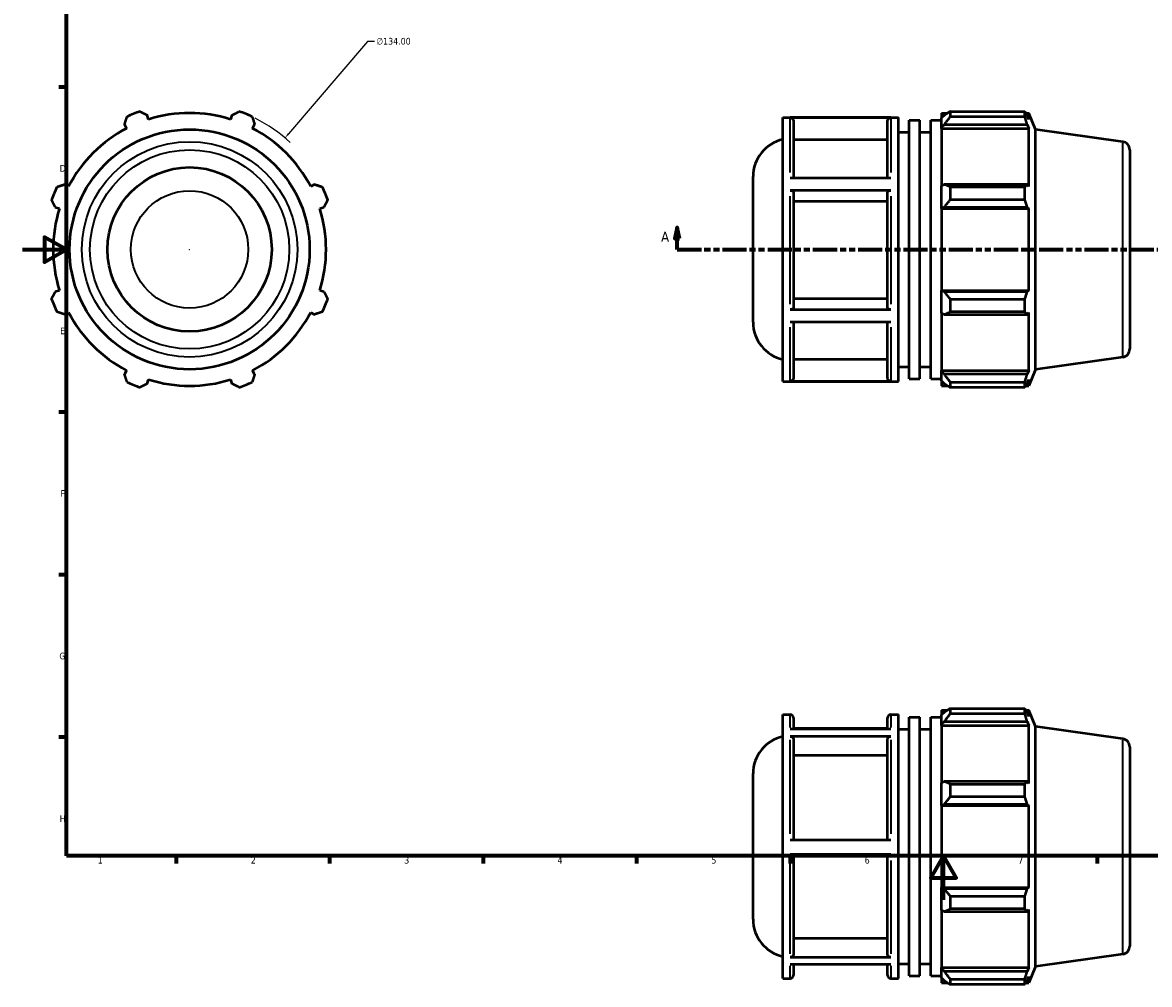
# Model space of a CAD drawing. Header units: millimetres. Extents: x -6 to 892, y -39 to 687.
# Tile 1 of 3: x 0 to 515, y -39 to 401. Entities that reach past the tile are written whole.
import ezdxf

# ---------------------------------------------------------------- set-up
doc = ezdxf.new("R2010")
doc.units = ezdxf.units.MM
doc.linetypes.add('DOUBLE_DASH_CHAIN', pattern=[1.2403, 0.6614, -0.0827, 0.1654, -0.0827, 0.1654, -0.0827])
for name, color, linetype, lineweight in [('Border (ANSI)', 7, 'Continuous', 70), ('Dimension (ANSI)', 7, 'Continuous', 25), ('Section Line (ANSI)', 7, 'DOUBLE_DASH_CHAIN', 70), ('Visible (ANSI)', 7, 'Continuous', 50), ('Visible Narrow (ANSI)', 7, 'Continuous', 35)]:
    doc.layers.add(name, color=color, linetype=linetype, lineweight=lineweight)
doc.styles.add('Label Text (ANSI)', font='tahoma.ttf')
doc.styles.add('Note Text (ANSI)', font='tahoma.ttf')
doc.dimstyles.new('Default - mm (ANSI)', dxfattribs={"dimtxt": 3.048, "dimasz": 2.5, "dimexe": 3.175, "dimexo": 1.6002, "dimgap": 0.8, "dimtad": 0, "dimtoh": 1, "dimrnd": 1e-08, "dimzin": 4, "dimdsep": 46, "dimtxsty": 'Note Text (ANSI)', "dimcen": 0.09, "dimdle": 10, "dimclrd": 256, "dimclre": 256, "dimclrt": 256, "dimadec": 1, "dimazin": 1, "dimtfac": 1, "dimtofl": 0, "dimtmove": 0, "dimatfit": 3, "dimfxl": 1, "dimtolj": 1, "dimtzin": 4, "dimlwd": -1, "dimlwe": -1, "dimarcsym": 0})

# ---------------------------------------------------------------- blocks, each defined once
blk = doc.blocks.new('Borders Default Border')
at = {"layer": 'Border (ANSI)'}
for p, q in [((20, 371.25), (16.55, 371.25)), ((20, 222.75), (16.55, 222.75)), ((20, 148.5), (16.55, 148.5)), ((20, 74.25), (16.55, 74.25)), ((70.08, 20), (70.08, 16.55)), ((140.17, 20), (140.17, 16.55)), ((210.25, 20), (210.25, 16.55)), ((280.33, 20), (280.33, 16.55)), ((350.42, 20), (350.42, 16.55)), ((490.58, 20), (490.58, 16.55))]:
    blk.add_line(p, q, dxfattribs=at)
at = {"layer": 'Border (ANSI)', "flags": 128}
for points in [[(20, 20), (20, 574), (821, 574), (821, 20), (20, 20)], [(0, 297), (20, 297), (10, 302.77), (10, 291.23), (20, 297)], [(420.5, 0), (420.5, 20), (414.73, 10), (426.27, 10), (420.5, 20)]]:
    blk.add_lwpolyline(points, dxfattribs=at)
at = {"layer": 'Border (ANSI)', "char_height": 3.05, "attachment_point": 7, "style": 'Note Text (ANSI)'}
for s, insert in [('D', (16.96, 332.6)), ('E', (17.21, 258.35)), ('F', (17.29, 184.1)), ('G', (16.81, 109.79)), ('H', (16.97, 35.6)), ('2', (104.2, 16.55)), ('1', (34.35, 16.55)), ('3', (174.26, 16.49)), ('4', (244.23, 16.55)), ('5', (314.48, 16.49)), ('6', (384.49, 16.49)), ('7', (454.6, 16.55))]:
    blk.add_mtext(s, dxfattribs=dict(at, insert=insert))
blk = doc.blocks.new('2dTransSection0')
at = {"layer": 'Section Line (ANSI)', "linetype": 'Continuous'}
for p, q in [((298.88, 307.11), (297.88, 302.11)), ((298.88, 302.11), (298.88, 307.11)), ((299.88, 302.11), (298.88, 307.11)), ((599.18, 307.11), (598.18, 302.11)), ((599.18, 302.11), (599.18, 307.11)), ((600.18, 302.11), (599.18, 307.11)), ((297.88, 302.11), (299.88, 302.11)), ((298.88, 297.11), (298.88, 302.11)), ((598.18, 302.11), (600.18, 302.11)), ((599.18, 297.11), (599.18, 302.11)), ((298.88, 297.11), (309.94, 297.11)), ((588.12, 297.11), (599.18, 297.11))]:
    blk.add_line(p, q, dxfattribs=at)
at = {"layer": 'Section Line (ANSI)', "linetype": 'DOUBLE_DASH_CHAIN', "ltscale": 16.657326}
blk.add_line((298.88, 297.11), (599.18, 297.11), dxfattribs=at)
at = {"layer": 'Section Line (ANSI)', "linetype": 'Continuous', "flags": 128}
for points in [[(299.88, 302.11), (298.88, 307.11), (297.88, 302.11), (299.88, 302.11)], [(600.18, 302.11), (599.18, 307.11), (598.18, 302.11), (600.18, 302.11)]]:
    blk.add_lwpolyline(points, dxfattribs=at)
at = {"layer": 'Section Line (ANSI)'}
for points in [[(299.88, 302.11), (298.88, 307.11), (297.88, 302.11), (299.88, 302.11)], [(600.18, 302.11), (599.18, 307.11), (598.18, 302.11), (600.18, 302.11)]]:
    blk.add_solid(points, dxfattribs=at)
at = {"layer": 'Section Line (ANSI)', "char_height": 4.57, "attachment_point": 7, "style": 'Label Text (ANSI)'}
for insert in [(291.52, 300.61), (602.65, 300.61)]:
    blk.add_mtext('A', dxfattribs=dict(at, insert=insert))
blk = doc.blocks.new('*D10')
at = {"layer": 'Defpoints', "color": 0, "transparency": 16777216}
for p in [(119.81, 348.04), (32.75, 246.18)]:
    blk.add_point(p, dxfattribs=at)
at = {"layer": 'Dimension (ANSI)', "transparency": 16777216}
for p, q in [((157.48, 392.11), (121.44, 349.94)), ((160.7, 392.11), (157.48, 392.11)), ((76.19, 297.11), (76.37, 297.11)), ((76.28, 297.02), (76.28, 297.2))]:
    blk.add_line(p, q, dxfattribs=at)
blk.add_arc((76.28, 297.11), 67, 46.7654, 63.4236, dxfattribs=at)
blk.add_solid([(121.12, 350.21), (121.75, 349.67), (119.81, 348.04)], dxfattribs=at)
at = {"layer": 'Dimension (ANSI)', "transparency": 16777216, "insert": (161.5, 393.75), "char_height": 3.048, "attachment_point": 1, "style": 'Note Text (ANSI)'}
blk.add_mtext('\\A1;∅134.00', dxfattribs=at)

msp = doc.modelspace()

# ---------------------------------------------------------------- linework, layer by layer
at = {"layer": 'Visible (ANSI)'}
for p, q in [((57.544, 356.534), (56.939, 358.451)), ((95.622, 358.451), (95.018, 356.534)), ((347.046, 236.808), (347.046, 357.408)), ((347.046, 357.408), (399.874, 357.408)), ((396.46, 357.297), (350.46, 357.297)), ((351.96, 355.794), (351.96, 329.848)), ((394.96, 329.848), (394.96, 355.794)), ((399.874, 236.808), (399.874, 357.408)), ((404.788, 238.014), (404.788, 356.202)), ((404.788, 356.202), (409.703, 356.202)), ((409.703, 238.014), (409.703, 356.202)), ((414.617, 238.014), (414.617, 356.202)), ((414.617, 356.202), (419.531, 356.202)), ((419.531, 359.418), (419.531, 357.173)), ((419.531, 359.418), (422.384, 359.418)), ((420.871, 358.451), (419.531, 357.173)), ((419.531, 352.972), (419.531, 357.173)), ((423.551, 360.15), (423.551, 357.728)), ((423.551, 360.15), (457.599, 360.15)), ((457.599, 357.728), (423.551, 357.728)), ((457.599, 357.728), (457.599, 360.15)), ((458.071, 359.418), (459.494, 359.418)), ((459.494, 356.534), (458.682, 358.451)), ((462.531, 351.901), (459.494, 359.418)), ((459.494, 356.534), (459.494, 359.418)), ((46.581, 354.161), (47.509, 352.378)), ((105.052, 352.378), (105.98, 354.161)), ((399.874, 350.708), (404.788, 350.708)), ((409.703, 350.708), (414.617, 350.708)), ((419.531, 352.972), (420.871, 354.161)), ((419.531, 352.378), (419.531, 352.972)), ((419.531, 352.378), (419.531, 326.189)), ((419.531, 352.378), (459.494, 352.378)), ((420.871, 354.161), (458.682, 354.161)), ((458.682, 354.161), (459.494, 352.378)), ((459.494, 325.88), (459.494, 352.378)), ((462.531, 242.315), (462.531, 351.901)), ((502.303, 346.312), (462.531, 351.901)), ((394.96, 347.224), (351.96, 347.224)), ((505.531, 342.598), (505.531, 251.618)), ((333.531, 263.835), (333.531, 330.382)), ((350.46, 329.848), (396.46, 329.848)), ((21.011, 325.88), (19.228, 326.808)), ((133.333, 326.808), (131.55, 325.88)), ((420.871, 326.808), (419.531, 326.189)), ((419.531, 316.047), (419.531, 326.189)), ((458.682, 326.808), (420.871, 326.808)), ((423.551, 325.644), (423.551, 319.795)), ((423.551, 325.644), (457.599, 325.644)), ((457.599, 319.795), (457.599, 325.644)), ((459.494, 325.88), (458.682, 326.808)), ((396.46, 324.028), (350.46, 324.028)), ((351.96, 323.277), (351.96, 270.375)), ((394.96, 270.375), (394.96, 323.277)), ((457.599, 319.795), (423.551, 319.795)), ((14.938, 316.45), (16.855, 315.845)), ((135.707, 315.845), (137.624, 316.45)), ((394.96, 318.992), (351.96, 318.992)), ((419.531, 316.047), (420.871, 316.45)), ((419.531, 315.845), (419.531, 316.047)), ((419.531, 315.845), (419.531, 278.371)), ((419.531, 315.845), (459.494, 315.845)), ((420.871, 316.45), (458.682, 316.45)), ((458.682, 316.45), (459.494, 315.845)), ((459.494, 278.371), (459.494, 315.845)), ((16.855, 278.371), (14.938, 277.767)), ((137.624, 277.767), (135.707, 278.371)), ((419.531, 278.17), (419.531, 278.371)), ((419.531, 278.371), (459.494, 278.371)), ((420.871, 277.767), (419.531, 278.17)), ((419.531, 268.027), (419.531, 278.17)), ((459.494, 278.371), (458.682, 277.767)), ((351.96, 274.657), (394.96, 274.657)), ((458.682, 277.767), (420.871, 277.767)), ((423.551, 274.422), (423.551, 268.572)), ((423.551, 274.422), (457.599, 274.422)), ((457.599, 268.572), (457.599, 274.422)), ((19.228, 267.408), (21.011, 268.337)), ((131.55, 268.337), (133.333, 267.408)), ((350.46, 269.624), (396.46, 269.624)), ((419.531, 268.027), (420.871, 267.408)), ((419.531, 268.027), (419.531, 241.838)), ((457.599, 268.572), (423.551, 268.572)), ((458.682, 267.408), (459.494, 268.337)), ((459.494, 241.838), (459.494, 268.337)), ((396.46, 263.839), (350.46, 263.839)), ((351.96, 263.839), (351.96, 238.386)), ((394.96, 238.386), (394.96, 263.839)), ((420.871, 267.408), (458.682, 267.408)), ((502.303, 247.904), (462.531, 242.315)), ((47.509, 241.838), (46.581, 240.056)), ((105.98, 240.056), (105.052, 241.838)), ((351.96, 246.95), (394.96, 246.95)), ((399.874, 243.508), (404.788, 243.508)), ((409.703, 243.508), (414.617, 243.508)), ((419.531, 241.244), (419.531, 241.838)), ((419.531, 241.838), (459.494, 241.838)), ((459.494, 241.838), (458.682, 240.056)), ((462.531, 242.315), (459.494, 234.798)), ((56.939, 235.765), (57.544, 237.682)), ((95.018, 237.682), (95.622, 235.765)), ((347.046, 236.808), (399.874, 236.808)), ((350.46, 236.885), (396.46, 236.885)), ((404.788, 238.014), (409.703, 238.014)), ((414.617, 238.014), (419.531, 238.014)), ((419.531, 237.043), (419.531, 241.244)), ((420.871, 240.056), (419.531, 241.244)), ((419.531, 237.043), (420.871, 235.765)), ((419.531, 237.043), (419.531, 234.798)), ((458.682, 240.056), (420.871, 240.056)), ((458.682, 235.765), (459.494, 237.682)), ((459.494, 234.798), (459.494, 237.682)), ((419.531, 234.798), (422.384, 234.798)), ((423.551, 236.489), (423.551, 234.066)), ((423.551, 236.489), (457.599, 236.489)), ((457.599, 234.066), (423.551, 234.066)), ((457.599, 234.066), (457.599, 236.489)), ((458.071, 234.798), (459.494, 234.798)), ((347.046, -35.952), (347.046, 84.648)), ((347.046, 84.648), (350.46, 84.648)), ((351.96, 83.148), (351.96, 78.02)), ((394.96, 78.02), (394.96, 83.148)), ((396.46, 84.648), (399.874, 84.648)), ((399.874, -35.952), (399.874, 84.648)), ((404.788, -34.746), (404.788, 83.442)), ((404.788, 83.442), (409.703, 83.442)), ((409.703, -34.746), (409.703, 83.442)), ((414.617, -34.746), (414.617, 83.442)), ((414.617, 83.442), (419.531, 83.442)), ((419.531, 86.658), (419.531, 84.413)), ((419.531, 86.658), (422.384, 86.658)), ((420.871, 85.691), (419.531, 84.413)), ((419.531, 80.212), (419.531, 84.413)), ((423.551, 87.39), (423.551, 84.967)), ((423.551, 87.39), (457.599, 87.39)), ((457.599, 84.967), (423.551, 84.967)), ((457.599, 84.967), (457.599, 87.39)), ((458.071, 86.658), (459.494, 86.658)), ((459.494, 83.774), (458.682, 85.691)), ((462.531, 79.141), (459.494, 86.658)), ((459.494, 83.774), (459.494, 86.658)), ((350.46, 78.02), (396.46, 78.02)), ((394.96, 78.306), (351.96, 78.306)), ((399.874, 77.948), (404.788, 77.948)), ((409.703, 77.948), (414.617, 77.948)), ((419.531, 80.212), (420.871, 81.401)), ((419.531, 79.618), (419.531, 80.212)), ((419.531, 79.618), (419.531, 53.429)), ((419.531, 79.618), (459.494, 79.618)), ((420.871, 81.401), (458.682, 81.401)), ((458.682, 81.401), (459.494, 79.618)), ((459.494, 53.12), (459.494, 79.618)), ((462.531, -30.445), (462.531, 79.141)), ((502.303, 73.552), (462.531, 79.141)), ((396.46, 74.64), (350.46, 74.64)), ((351.96, 73.339), (351.96, 27.382)), ((394.96, 27.382), (394.96, 73.339)), ((505.531, 69.838), (505.531, -21.142)), ((394.96, 65.917), (351.96, 65.917)), ((333.531, -8.925), (333.531, 57.622)), ((420.871, 54.048), (419.531, 53.429)), ((419.531, 43.286), (419.531, 53.429)), ((458.682, 54.048), (420.871, 54.048)), ((423.551, 52.884), (423.551, 47.035)), ((423.551, 52.884), (457.599, 52.884)), ((457.599, 47.035), (457.599, 52.884)), ((459.494, 53.12), (458.682, 54.048)), ((457.599, 47.035), (423.551, 47.035)), ((419.531, 43.286), (420.871, 43.689)), ((419.531, 43.085), (419.531, 43.286)), ((419.531, 43.085), (419.531, 5.611)), ((419.531, 43.085), (459.494, 43.085)), ((420.871, 43.689), (458.682, 43.689)), ((458.682, 43.689), (459.494, 43.085)), ((459.494, 5.611), (459.494, 43.085)), ((350.46, 27.382), (396.46, 27.382)), ((396.46, 20.682), (350.46, 20.682)), ((351.96, 20.682), (351.96, -24.989)), ((394.96, -24.989), (394.96, 20.682)), ((419.531, 5.41), (419.531, 5.611)), ((419.531, 5.611), (459.494, 5.611)), ((419.531, -4.733), (419.531, 5.41)), ((420.871, 5.007), (419.531, 5.41)), ((459.494, 5.611), (458.682, 5.007)), ((458.682, 5.007), (420.871, 5.007)), ((423.551, 1.661), (423.551, -4.188)), ((423.551, 1.661), (457.599, 1.661)), ((457.599, -4.188), (457.599, 1.661)), ((419.531, -4.733), (419.531, -30.922)), ((419.531, -4.733), (420.871, -5.352)), ((457.599, -4.188), (423.551, -4.188)), ((458.682, -5.352), (459.494, -4.424)), ((459.494, -30.922), (459.494, -4.424)), ((420.871, -5.352), (458.682, -5.352)), ((351.96, -17.573), (394.96, -17.573)), ((502.303, -24.856), (462.531, -30.445)), ((350.46, -26.29), (396.46, -26.29)), ((396.46, -29.609), (350.46, -29.609)), ((351.96, -29.609), (351.96, -34.452)), ((394.96, -34.452), (394.96, -29.609)), ((399.874, -29.252), (404.788, -29.252)), ((409.703, -29.252), (414.617, -29.252)), ((462.531, -30.445), (459.494, -37.962)), ((347.046, -35.952), (350.46, -35.952)), ((396.46, -35.952), (399.874, -35.952)), ((404.788, -34.746), (409.703, -34.746)), ((414.617, -34.746), (419.531, -34.746)), ((419.531, -31.516), (419.531, -30.922)), ((419.531, -30.922), (459.494, -30.922)), ((419.531, -35.717), (419.531, -31.516)), ((420.871, -32.705), (419.531, -31.516)), ((419.531, -35.717), (419.531, -37.962)), ((419.531, -35.717), (420.871, -36.995)), ((458.682, -32.705), (420.871, -32.705)), ((459.494, -30.922), (458.682, -32.705)), ((458.682, -36.995), (459.494, -35.078)), ((459.494, -37.962), (459.494, -35.078)), ((419.531, -37.962), (422.384, -37.962)), ((423.551, -36.271), (423.551, -38.694)), ((423.551, -36.271), (457.599, -36.271)), ((457.599, -38.694), (423.551, -38.694)), ((457.599, -38.694), (457.599, -36.271)), ((458.071, -37.962), (459.494, -37.962))]:
    msp.add_line(p, q, dxfattribs=at)
for radius in [54.793, 37.5]:
    msp.add_circle((76.281, 297.108), radius, dxfattribs=at)
for centre, radius, start, end in [((76.281, 297.108), 67, 109.79198, 115.20802), ((76.281, 297.108), 62.31, 72.5, 107.5), ((76.281, 297.108), 67, 64.79198, 70.20802), ((76.281, 297.108), 62.31, 117.5, 152.5), ((76.281, 297.108), 62.31, 27.5, 62.5), ((350.951, 330.382), 17.42, 102.95635, 180), ((501.781, 342.598), 3.75, 0, 82), ((76.281, 297.108), 67, 154.79198, 160.20802), ((76.281, 297.108), 67, 19.79198, 25.20802), ((76.281, 297.108), 62.31, 162.5, 197.5), ((76.281, 297.108), 62.31, 342.5, 17.5), ((76.281, 297.108), 67, 199.79198, 205.20802), ((76.281, 297.108), 67, 334.79198, 340.20802), ((76.281, 297.108), 62.31, 207.5, 242.5), ((76.281, 297.108), 62.31, 297.5, 332.5), ((350.951, 263.835), 17.42, 180, 257.04365), ((501.781, 251.618), 3.75, 278, 0), ((76.281, 297.108), 62.31, 252.5, 287.5), ((76.281, 297.108), 67, 244.79198, 250.20802), ((76.281, 297.108), 67, 289.79198, 295.20802), ((350.46, 83.148), 1.5, 0, 90), ((396.46, 83.148), 1.5, 90, 180), ((350.951, 57.622), 17.42, 102.95635, 180), ((501.781, 69.838), 3.75, 0, 82), ((350.951, -8.925), 17.42, 180, 257.04365), ((501.781, -21.142), 3.75, 278, 0), ((350.46, -34.452), 1.5, 270, 0), ((396.46, -34.452), 1.5, 180, 270)]:
    msp.add_arc(centre, radius, start, end, dxfattribs=at)
for points, weights in [([(46.581, 354.161), (47.151, 355.908), (47.745, 357.728)], [1.00365645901, 1.00223572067, 1]), ([(53.594, 360.15), (55.301, 359.283), (56.939, 358.451)], [1, 1.00223572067, 1.00365645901]), ([(95.622, 358.451), (97.261, 359.283), (98.967, 360.15)], [1.00365645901, 1.00223572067, 1]), ([(104.816, 357.728), (105.41, 355.908), (105.98, 354.161)], [1, 1.00223572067, 1.00365645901]), ([(423.551, 360.15), (422.158, 359.283), (420.871, 358.451)], [1.0112279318, 1.00817696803, 1.00431469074]), ([(420.871, 354.161), (422.158, 355.908), (423.551, 357.728)], [1.00431469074, 1.00817696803, 1.0112279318]), ([(457.599, 360.15), (458.162, 359.283), (458.682, 358.451)], [1, 1.00223572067, 1.00365645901]), ([(458.682, 354.161), (458.162, 355.908), (457.599, 357.728)], [1.00365645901, 1.00223572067, 1]), ([(15.661, 325.644), (17.481, 326.238), (19.228, 326.808)], [1, 1.00223572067, 1.00365645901]), ([(133.333, 326.808), (135.08, 326.238), (136.9, 325.644)], [1.00365645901, 1.00223572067, 1]), ([(423.551, 325.644), (422.158, 326.238), (420.871, 326.808)], [1.0112279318, 1.00817696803, 1.00431469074]), ([(457.599, 325.644), (458.162, 326.238), (458.682, 326.808)], [1, 1.00223572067, 1.00365645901]), ([(14.938, 316.45), (14.105, 318.088), (13.239, 319.795)], [1.00365645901, 1.00223572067, 1]), ([(139.323, 319.795), (138.456, 318.088), (137.624, 316.45)], [1, 1.00223572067, 1.00365645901]), ([(420.871, 316.45), (422.158, 318.088), (423.551, 319.795)], [1.00431469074, 1.00817696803, 1.0112279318]), ([(458.682, 316.45), (458.162, 318.088), (457.599, 319.795)], [1.00365645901, 1.00223572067, 1]), ([(13.239, 274.422), (14.105, 276.128), (14.938, 277.767)], [1, 1.00223572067, 1.00365645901]), ([(137.624, 277.767), (138.456, 276.128), (139.323, 274.422)], [1.00365645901, 1.00223572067, 1]), ([(423.551, 274.422), (422.158, 276.128), (420.871, 277.767)], [1.0112279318, 1.00817696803, 1.00431469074]), ([(457.599, 274.422), (458.162, 276.128), (458.682, 277.767)], [1, 1.00223572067, 1.00365645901]), ([(19.228, 267.408), (17.481, 267.979), (15.661, 268.572)], [1.00365645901, 1.00223572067, 1]), ([(136.9, 268.572), (135.08, 267.979), (133.333, 267.408)], [1, 1.00223572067, 1.00365645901]), ([(420.871, 267.408), (422.158, 267.979), (423.551, 268.572)], [1.00431469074, 1.00817696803, 1.0112279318]), ([(458.682, 267.408), (458.162, 267.979), (457.599, 268.572)], [1.00365645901, 1.00223572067, 1]), ([(47.745, 236.489), (47.151, 238.309), (46.581, 240.056)], [1, 1.00223572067, 1.00365645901]), ([(105.98, 240.056), (105.41, 238.309), (104.816, 236.489)], [1.00365645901, 1.00223572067, 1]), ([(423.551, 236.489), (422.158, 238.309), (420.871, 240.056)], [1.0112279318, 1.00817696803, 1.00431469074]), ([(457.599, 236.489), (458.162, 238.309), (458.682, 240.056)], [1, 1.00223572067, 1.00365645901]), ([(56.939, 235.765), (55.301, 234.933), (53.594, 234.066)], [1.00365645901, 1.00223572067, 1]), ([(98.967, 234.066), (97.261, 234.933), (95.622, 235.765)], [1, 1.00223572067, 1.00365645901]), ([(420.871, 235.765), (422.158, 234.933), (423.551, 234.066)], [1.00431469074, 1.00817696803, 1.0112279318]), ([(458.682, 235.765), (458.162, 234.933), (457.599, 234.066)], [1.00365645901, 1.00223572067, 1]), ([(423.551, 87.39), (422.158, 86.523), (420.871, 85.691)], [1.0112279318, 1.00817696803, 1.00431469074]), ([(420.871, 81.401), (422.158, 83.148), (423.551, 84.967)], [1.00431469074, 1.00817696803, 1.0112279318]), ([(457.599, 87.39), (458.162, 86.523), (458.682, 85.691)], [1, 1.00223572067, 1.00365645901]), ([(458.682, 81.401), (458.162, 83.148), (457.599, 84.967)], [1.00365645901, 1.00223572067, 1]), ([(423.551, 52.884), (422.158, 53.478), (420.871, 54.048)], [1.0112279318, 1.00817696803, 1.00431469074]), ([(457.599, 52.884), (458.162, 53.478), (458.682, 54.048)], [1, 1.00223572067, 1.00365645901]), ([(420.871, 43.689), (422.158, 45.328), (423.551, 47.035)], [1.00431469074, 1.00817696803, 1.0112279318]), ([(458.682, 43.689), (458.162, 45.328), (457.599, 47.035)], [1.00365645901, 1.00223572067, 1]), ([(423.551, 1.661), (422.158, 3.368), (420.871, 5.007)], [1.0112279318, 1.00817696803, 1.00431469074]), ([(457.599, 1.661), (458.162, 3.368), (458.682, 5.007)], [1, 1.00223572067, 1.00365645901]), ([(420.871, -5.352), (422.158, -4.782), (423.551, -4.188)], [1.00431469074, 1.00817696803, 1.0112279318]), ([(458.682, -5.352), (458.162, -4.782), (457.599, -4.188)], [1.00365645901, 1.00223572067, 1]), ([(423.551, -36.271), (422.158, -34.452), (420.871, -32.705)], [1.0112279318, 1.00817696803, 1.00431469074]), ([(457.599, -36.271), (458.162, -34.452), (458.682, -32.705)], [1, 1.00223572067, 1.00365645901]), ([(420.871, -36.995), (422.158, -37.827), (423.551, -38.694)], [1.00431469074, 1.00817696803, 1.0112279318]), ([(458.682, -36.995), (458.162, -37.827), (457.599, -38.694)], [1.00365645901, 1.00223572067, 1])]:
    msp.add_rational_spline(points, weights, degree=2, dxfattribs=at)
for points, knots in [([(350.46, 357.297), (350.645, 357.297), (350.863, 357.253), (351.204, 357.111), (351.389, 356.988), (351.651, 356.726), (351.775, 356.541), (351.916, 356.198), (351.96, 355.979), (351.96, 355.794)], [0, 0, 0, 0, 0.05550276, 0.05550276, 0.11105806, 0.11105806, 0.16667868, 0.16667868, 0.22235629, 0.22235629, 0.22235629, 0.22235629]), ([(394.96, 355.794), (394.96, 355.979), (395.003, 356.198), (395.145, 356.541), (395.269, 356.726), (395.53, 356.988), (395.715, 357.111), (396.057, 357.253), (396.275, 357.297), (396.46, 357.297)], [0.6670877, 0.6670877, 0.6670877, 0.6670877, 0.72276531, 0.72276531, 0.77838594, 0.77838594, 0.83394124, 0.83394124, 0.88944399, 0.88944399, 0.88944399, 0.88944399]), ([(350.46, 324.028), (350.645, 324.028), (350.863, 324.006), (351.204, 323.935), (351.389, 323.874), (351.651, 323.742), (351.775, 323.65), (351.916, 323.479), (351.96, 323.369), (351.96, 323.277)], [0, 0, 0, 0, 0.05550276, 0.05550276, 0.11105806, 0.11105806, 0.16667868, 0.16667868, 0.22235629, 0.22235629, 0.22235629, 0.22235629]), ([(394.96, 323.277), (394.96, 323.369), (395.003, 323.479), (395.145, 323.65), (395.269, 323.742), (395.53, 323.874), (395.715, 323.935), (396.057, 324.006), (396.275, 324.028), (396.46, 324.028)], [0.6670877, 0.6670877, 0.6670877, 0.6670877, 0.72276531, 0.72276531, 0.77838594, 0.77838594, 0.83394124, 0.83394124, 0.88944399, 0.88944399, 0.88944399, 0.88944399]), ([(351.96, 270.375), (351.96, 270.283), (351.916, 270.173), (351.775, 270.002), (351.651, 269.91), (351.389, 269.779), (351.205, 269.717), (350.863, 269.646), (350.645, 269.624), (350.46, 269.624)], [0.66688129, 0.66688129, 0.66688129, 0.66688129, 0.72251427, 0.72251427, 0.77810825, 0.77810825, 0.8336575, 0.8336575, 0.88917076, 0.88917076, 0.88917076, 0.88917076]), ([(396.46, 269.624), (396.275, 269.624), (396.057, 269.646), (395.715, 269.717), (395.53, 269.779), (395.268, 269.91), (395.145, 270.002), (395.003, 270.173), (394.96, 270.283), (394.96, 270.375)], [0, 0, 0, 0, 0.05551326, 0.05551326, 0.11106251, 0.11106251, 0.16665649, 0.16665649, 0.22228947, 0.22228947, 0.22228947, 0.22228947]), ([(351.96, 238.386), (351.96, 238.201), (351.916, 237.983), (351.775, 237.64), (351.651, 237.455), (351.389, 237.193), (351.205, 237.07), (350.863, 236.928), (350.645, 236.885), (350.46, 236.885)], [0.66688129, 0.66688129, 0.66688129, 0.66688129, 0.72251427, 0.72251427, 0.77810825, 0.77810825, 0.8336575, 0.8336575, 0.88917076, 0.88917076, 0.88917076, 0.88917076]), ([(396.46, 236.885), (396.275, 236.885), (396.057, 236.928), (395.715, 237.07), (395.53, 237.193), (395.268, 237.455), (395.145, 237.64), (395.003, 237.983), (394.96, 238.201), (394.96, 238.386)], [0, 0, 0, 0, 0.05551326, 0.05551326, 0.11106251, 0.11106251, 0.16665649, 0.16665649, 0.22228947, 0.22228947, 0.22228947, 0.22228947]), ([(350.46, 74.64), (350.645, 74.64), (350.863, 74.602), (351.204, 74.48), (351.389, 74.373), (351.651, 74.146), (351.775, 73.985), (351.916, 73.688), (351.96, 73.499), (351.96, 73.339)], [0, 0, 0, 0, 0.05550276, 0.05550276, 0.11105806, 0.11105806, 0.16667868, 0.16667868, 0.22235629, 0.22235629, 0.22235629, 0.22235629]), ([(394.96, 73.339), (394.96, 73.499), (395.003, 73.688), (395.145, 73.985), (395.269, 74.146), (395.53, 74.373), (395.715, 74.48), (396.057, 74.602), (396.275, 74.64), (396.46, 74.64)], [0.6670877, 0.6670877, 0.6670877, 0.6670877, 0.72276531, 0.72276531, 0.77838594, 0.77838594, 0.83394124, 0.83394124, 0.88944399, 0.88944399, 0.88944399, 0.88944399]), ([(351.96, -24.989), (351.96, -25.15), (351.916, -25.339), (351.775, -25.635), (351.651, -25.796), (351.389, -26.023), (351.205, -26.13), (350.863, -26.252), (350.645, -26.29), (350.46, -26.29)], [0.66688129, 0.66688129, 0.66688129, 0.66688129, 0.72251427, 0.72251427, 0.77810825, 0.77810825, 0.8336575, 0.8336575, 0.88917076, 0.88917076, 0.88917076, 0.88917076]), ([(396.46, -26.29), (396.275, -26.29), (396.057, -26.252), (395.715, -26.13), (395.53, -26.023), (395.268, -25.796), (395.145, -25.635), (395.003, -25.339), (394.96, -25.15), (394.96, -24.989)], [0, 0, 0, 0, 0.05551326, 0.05551326, 0.11106251, 0.11106251, 0.16665649, 0.16665649, 0.22228947, 0.22228947, 0.22228947, 0.22228947])]:
    msp.add_open_spline(points, degree=3, knots=knots, dxfattribs=at)
at = {"layer": 'Visible Narrow (ANSI)'}
for p, q in [((350.46, 332.181), (350.46, 357.059)), ((396.46, 357.059), (396.46, 332.181)), ((502.303, 248.51), (502.303, 345.706)), ((350.46, 272.165), (350.46, 321.474)), ((396.46, 321.474), (396.46, 272.165)), ((350.46, 237.092), (350.46, 261.523)), ((396.46, 261.523), (396.46, 237.092)), ((350.46, 78.656), (350.46, 84.631)), ((396.46, 84.631), (396.46, 78.656)), ((350.46, 30.197), (350.46, 73.028)), ((396.46, 73.028), (396.46, 30.197)), ((502.303, -24.25), (502.303, 72.946)), ((350.46, -24.703), (350.46, 17.871)), ((396.46, 17.871), (396.46, -24.703)), ((350.46, -35.936), (350.46, -30.218)), ((396.46, -30.218), (396.46, -35.936))]:
    msp.add_line(p, q, dxfattribs=at)
for radius in [49.204, 45.49, 26.78]:
    msp.add_circle((76.281, 297.108), radius, dxfattribs=at)

# ---------------------------------------------------------------- block references
msp.add_blockref('Borders Default Border', (0, 0))
at = {"layer": 'Section Line (ANSI)'}
msp.add_blockref('2dTransSection0', (0, 0), dxfattribs=at)

# ---------------------------------------------------------------- dimensions: what is measured, and where the dimension line sits
at = {"layer": 'Dimension (ANSI)'}
dim = msp.add_diameter_dim_2p(p1=(32.75, 246.176), p2=(119.811, 348.041), dimstyle='Default - mm (ANSI)', override={"dimtih": 1, "dimdec": 2, "dimlfac": 1, "dimtp": 0, "dimtm": 0, "dimtdec": 2}, dxfattribs=at)
dim.commit()
dim.dimension.update_dxf_attribs({"geometry": '*D10', "text_midpoint": (169.339, 392.113), "dimtype": 163})

doc.saveas('drawing.dxf')
